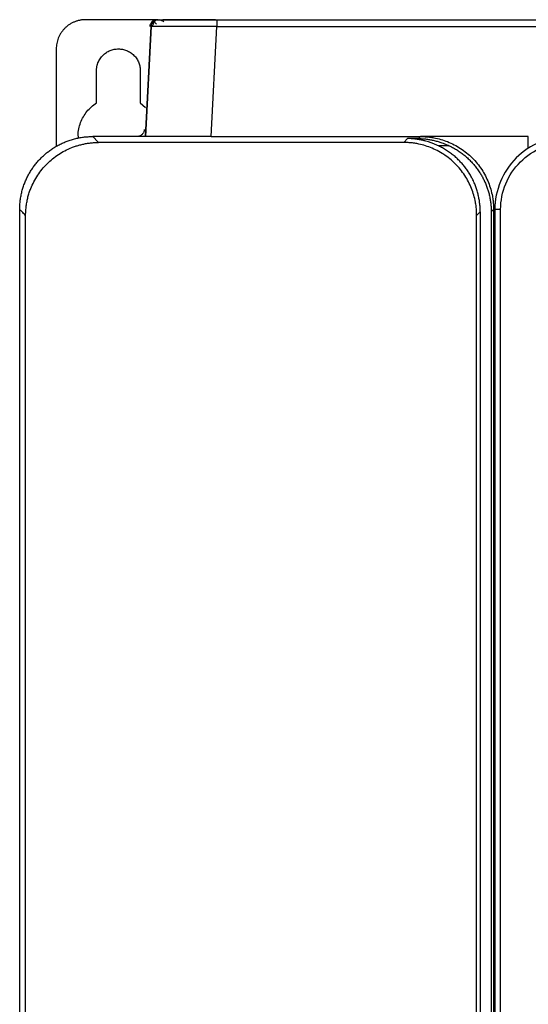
# Model space of a CAD drawing. Header units: millimetres. Extents: x 190.2 to 209.7, y 176 to 224.
# Tile 6 of 9: x 190.2 to 197.2, y 210.5 to 224. Entities that reach past the tile are written whole.
import ezdxf

# ---------------------------------------------------------------- set-up
doc = ezdxf.new("R2010")
doc.units = ezdxf.units.MM

msp = doc.modelspace()

# ---------------------------------------------------------------- linework, layer by layer
at = {"color": 7, "linetype": 'Continuous', "lineweight": 25}
for p, q in [((192.111, 223.999), (191.15, 223.999)), ((192.93, 223.999), (192.21, 223.999)), ((192.947, 223.999), (207.053, 223.999)), ((192.947, 223.999), (192.947, 223.992)), ((192.044, 223.904), (191.966, 222.399)), ((192.048, 223.904), (191.969, 222.399)), ((192.044, 223.904), (192.048, 223.904)), ((192.066, 223.905), (192.048, 223.904)), ((192.868, 222.399), (192.947, 223.904)), ((192.947, 223.904), (207.053, 223.904)), ((190.75, 223.599), (190.75, 222.26)), ((191.3, 222.86), (191.3, 223.299)), ((191.9, 223.299), (191.9, 222.86)), ((191.9, 222.86), (191.971, 222.795)), ((191.325, 222.322), (191.249, 222.399)), ((192.868, 222.399), (191.249, 222.399)), ((192.868, 222.399), (195.734, 222.399)), ((195.556, 222.371), (195.503, 222.318)), ((195.706, 222.371), (195.556, 222.371)), ((195.734, 222.399), (195.706, 222.371)), ((197.207, 222.399), (195.734, 222.399)), ((191.33, 222.318), (191.325, 222.322)), ((195.503, 222.318), (191.33, 222.318)), ((196.127, 222.271), (195.977, 222.271)), ((190.25, 207.549), (190.25, 221.4)), ((196.7, 221.368), (196.732, 221.4)), ((196.732, 221.4), (196.732, 207.554)), ((190.331, 221.319), (190.326, 221.324)), ((190.331, 208.629), (190.331, 221.319)), ((196.501, 221.319), (196.55, 221.368)), ((196.501, 208.629), (196.501, 221.319)), ((196.55, 221.368), (196.55, 208.58)), ((196.7, 221.368), (196.7, 207.581)), ((196.75, 221.399), (196.75, 207.554)), ((196.829, 221.399), (196.75, 221.399)), ((196.829, 208.549), (196.829, 221.399))]:
    msp.add_line(p, q, dxfattribs=at)
at = {"color": 8, "linetype": 'Continuous', "lineweight": 25}
for p, q in [((192.112, 223.992), (192.148, 223.999)), ((197.207, 222.237), (197.207, 222.399))]:
    msp.add_line(p, q, dxfattribs=at)
at = {"color": 7, "linetype": 'Continuous', "lineweight": 25}
for points, knots in [([(191.15, 223.999), (191.144, 223.999), (191.131, 223.999), (191.112, 223.997), (191.094, 223.995), (191.075, 223.992), (191.057, 223.988), (191.039, 223.983), (191.02, 223.977), (190.996, 223.968), (190.966, 223.955), (190.931, 223.934), (190.897, 223.91), (190.867, 223.882), (190.839, 223.851), (190.815, 223.818), (190.794, 223.783), (190.778, 223.747), (190.765, 223.71), (190.756, 223.674), (190.751, 223.637), (190.75, 223.611), (190.75, 223.599)], [0, 0, 0, 0, 0.030232, 0.060266, 0.090167, 0.120003, 0.149841, 0.17975, 0.209797, 0.240047, 0.304317, 0.368671, 0.434309, 0.500032, 0.56567, 0.631393, 0.695664, 0.760018, 0.820268, 0.879988, 0.939719, 1, 1, 1, 1]), ([(192.129, 223.999), (192.126, 223.999), (192.12, 223.999), (192.111, 223.997), (192.102, 223.995), (192.09, 223.991), (192.075, 223.984), (192.059, 223.972), (192.046, 223.957), (192.037, 223.94), (192.031, 223.922), (192.03, 223.91), (192.029, 223.904)], [0, 0, 0, 0, 0.060405, 0.120347, 0.180333, 0.240869, 0.37032, 0.500117, 0.62957, 0.759368, 0.879596, 1, 1, 1, 1]), ([(192.144, 223.999), (192.119, 223.999), (192.094, 223.989), (192.057, 223.954), (192.046, 223.929), (192.044, 223.904)], [0, 0, 0, 0, 0.5, 0.5, 1, 1, 1, 1]), ([(192.048, 223.904), (192.05, 223.917), (192.054, 223.942), (192.078, 223.972), (192.099, 223.989), (192.111, 223.992), (192.112, 223.992)], [0, 0, 0, 0, 0.331713, 0.663425, 0.995138, 1, 1, 1, 1]), ([(192.096, 223.971), (192.091, 223.966), (192.082, 223.957), (192.073, 223.939), (192.067, 223.921), (192.065, 223.909), (192.065, 223.903)], [0, 0, 0, 0, 0.262094, 0.519013, 0.766171, 1, 1, 1, 1]), ([(192.113, 223.992), (192.103, 223.986), (192.084, 223.974), (192.109, 223.951), (192.122, 223.939)], [0, 0, 0, 0, 0.492444, 1, 1, 1, 1]), ([(192.148, 223.999), (192.148, 223.999), (192.148, 223.999), (192.15, 223.999), (192.153, 223.999), (192.156, 223.999), (192.161, 223.999), (192.166, 223.999), (192.173, 223.999), (192.18, 223.999), (192.189, 223.999), (192.198, 223.999), (192.205, 223.999), (192.209, 223.999)], [0, 0, 0, 0, 0.0916286, 0.1827673, 0.27353, 0.3640317, 0.4543884, 0.5447169, 0.6351338, 0.7257556, 0.8166979, 0.9080751, 1, 1, 1, 1]), ([(192.222, 223.971), (192.203, 223.98), (192.168, 223.995), (192.166, 223.997), (192.165, 223.998)], [0, 0, 0, 0, 0.554251, 1, 1, 1, 1]), ([(192.947, 223.992), (192.865, 223.992), (192.7, 223.992), (192.475, 223.992), (192.286, 223.992), (192.211, 223.992), (192.174, 223.992)], [0, 0, 0, 0, 0.250021, 0.499983, 0.749983, 1, 1, 1, 1]), ([(191.3, 223.299), (191.3, 223.304), (191.3, 223.315), (191.302, 223.331), (191.304, 223.347), (191.307, 223.363), (191.311, 223.379), (191.315, 223.394), (191.326, 223.423), (191.347, 223.465), (191.386, 223.512), (191.434, 223.551), (191.487, 223.579), (191.543, 223.595), (191.6, 223.6), (191.657, 223.595), (191.713, 223.579), (191.766, 223.551), (191.814, 223.512), (191.853, 223.465), (191.876, 223.42), (191.889, 223.383), (191.895, 223.355), (191.899, 223.327), (191.9, 223.308), (191.9, 223.299)], [0, 0, 0, 0, 0.01728, 0.034438, 0.051522, 0.068583, 0.085671, 0.102837, 0.120131, 0.185082, 0.250089, 0.315039, 0.380046, 0.440002, 0.500014, 0.55997, 0.619983, 0.684933, 0.74994, 0.81489, 0.879897, 0.910048, 0.939935, 0.969829, 1, 1, 1, 1]), ([(191.056, 222.375), (191.053, 222.389), (191.042, 222.461), (191.078, 222.592), (191.16, 222.75), (191.253, 222.823), (191.3, 222.86)], [0, 0, 0, 0, 0.073359, 0.382239, 0.69112, 1, 1, 1, 1]), ([(191.955, 222.494), (191.955, 222.49), (191.954, 222.484), (191.952, 222.475), (191.95, 222.467), (191.945, 222.455), (191.937, 222.441), (191.924, 222.426), (191.909, 222.414), (191.891, 222.405), (191.873, 222.4), (191.861, 222.399), (191.855, 222.399)], [0, 0, 0, 0, 0.060408, 0.120351, 0.180339, 0.240878, 0.370331, 0.500129, 0.629581, 0.759376, 0.879601, 1, 1, 1, 1]), ([(190.25, 221.4), (190.25, 221.41), (190.25, 221.431), (190.252, 221.463), (190.254, 221.494), (190.258, 221.526), (190.262, 221.557), (190.268, 221.587), (190.274, 221.618), (190.281, 221.648), (190.289, 221.677), (190.298, 221.706), (190.308, 221.735), (190.319, 221.764), (190.33, 221.792), (190.343, 221.819), (190.356, 221.846), (190.369, 221.873), (190.384, 221.899), (190.399, 221.924), (190.415, 221.949), (190.431, 221.973), (190.448, 221.997), (190.466, 222.02), (190.484, 222.042), (190.503, 222.064), (190.523, 222.085), (190.549, 222.113), (190.584, 222.146), (190.628, 222.183), (190.675, 222.218), (190.724, 222.25), (190.776, 222.28), (190.829, 222.307), (190.885, 222.33), (190.942, 222.351), (191.001, 222.368), (191.061, 222.381), (191.123, 222.391), (191.185, 222.398), (191.228, 222.398), (191.249, 222.399)], [0, 0, 0, 0, 0.020246, 0.04041, 0.060493, 0.080495, 0.100416, 0.120256, 0.140014, 0.159692, 0.179288, 0.198803, 0.218237, 0.23759, 0.256861, 0.276052, 0.295162, 0.314191, 0.333139, 0.352006, 0.370792, 0.389497, 0.408121, 0.426664, 0.445126, 0.463508, 0.481809, 0.500029, 0.536545, 0.573385, 0.610548, 0.648035, 0.685845, 0.723979, 0.762438, 0.80122, 0.840327, 0.879758, 0.919514, 0.959595, 1, 1, 1, 1]), ([(195.706, 222.357), (195.697, 222.359), (195.676, 222.362), (195.642, 222.366), (195.601, 222.37), (195.572, 222.371), (195.556, 222.371)], [0, 0, 0, 0, 0.1859266, 0.4145632, 0.6859195, 1, 1, 1, 1]), ([(195.706, 222.371), (195.713, 222.371), (195.73, 222.371), (195.766, 222.369), (195.814, 222.364), (195.867, 222.356), (195.92, 222.344), (195.972, 222.331), (196.019, 222.316), (196.059, 222.301), (196.093, 222.287), (196.116, 222.276), (196.127, 222.271)], [0, 0, 0, 0, 0.04349, 0.124781, 0.249884, 0.38447, 0.500097, 0.629884, 0.749612, 0.835806, 0.919211, 1, 1, 1, 1]), ([(195.977, 222.271), (195.97, 222.275), (195.956, 222.281), (195.935, 222.29), (195.913, 222.299), (195.89, 222.308), (195.867, 222.316), (195.838, 222.326), (195.802, 222.336), (195.756, 222.348), (195.724, 222.354), (195.706, 222.357)], [0, 0, 0, 0, 0.077306, 0.156889, 0.238831, 0.323205, 0.410079, 0.499515, 0.644504, 0.811295, 1, 1, 1, 1]), ([(195.734, 222.399), (195.744, 222.399), (195.764, 222.398), (195.795, 222.397), (195.825, 222.395), (195.855, 222.392), (195.886, 222.387), (195.938, 222.379), (196.01, 222.361), (196.104, 222.33), (196.194, 222.288), (196.312, 222.22), (196.445, 222.111), (196.554, 221.978), (196.622, 221.861), (196.663, 221.77), (196.695, 221.677), (196.715, 221.594), (196.726, 221.522), (196.731, 221.461), (196.732, 221.42), (196.732, 221.4)], [0, 0, 0, 0, 0.019474, 0.038913, 0.058333, 0.077754, 0.097194, 0.116669, 0.178435, 0.240221, 0.304525, 0.368853, 0.500007, 0.63116, 0.695454, 0.759792, 0.821544, 0.883344, 0.92224, 0.961077, 1, 1, 1, 1]), ([(197.75, 222.399), (197.619, 222.399), (197.488, 222.373), (197.246, 222.273), (197.135, 222.198), (196.95, 222.013), (196.876, 221.902), (196.776, 221.661), (196.75, 221.53), (196.75, 221.399)], [0, 0, 0, 0, 0.25, 0.25, 0.5, 0.5, 0.75, 0.75, 1, 1, 1, 1]), ([(190.331, 221.319), (190.331, 221.33), (190.332, 221.352), (190.333, 221.384), (190.336, 221.416), (190.339, 221.448), (190.344, 221.479), (190.35, 221.51), (190.356, 221.541), (190.363, 221.571), (190.372, 221.601), (190.381, 221.63), (190.39, 221.659), (190.422, 221.741), (190.49, 221.872), (190.619, 222.03), (190.777, 222.159), (190.914, 222.23), (191.011, 222.266), (191.061, 222.281), (191.112, 222.294), (191.165, 222.304), (191.219, 222.312), (191.274, 222.317), (191.311, 222.317), (191.33, 222.318)], [0, 0, 0, 0, 0.020819, 0.041493, 0.062023, 0.08241, 0.102652, 0.122751, 0.142705, 0.162516, 0.182184, 0.201708, 0.221088, 0.240325, 0.371091, 0.50001, 0.628925, 0.759694, 0.792757, 0.82624, 0.860146, 0.894475, 0.929227, 0.964402, 1, 1, 1, 1]), ([(196.501, 221.319), (196.501, 221.329), (196.501, 221.349), (196.5, 221.38), (196.497, 221.41), (196.494, 221.441), (196.49, 221.471), (196.481, 221.523), (196.464, 221.596), (196.432, 221.689), (196.391, 221.779), (196.322, 221.897), (196.214, 222.03), (196.08, 222.139), (195.963, 222.207), (195.872, 222.248), (195.779, 222.28), (195.696, 222.3), (195.624, 222.311), (195.564, 222.316), (195.523, 222.317), (195.503, 222.318)], [0, 0, 0, 0, 0.019474, 0.038913, 0.058334, 0.077754, 0.097194, 0.116669, 0.178435, 0.240221, 0.304525, 0.368853, 0.500007, 0.63116, 0.695454, 0.759792, 0.821544, 0.883344, 0.92224, 0.961077, 1, 1, 1, 1]), ([(196.217, 222.113), (196.209, 222.12), (196.193, 222.134), (196.168, 222.154), (196.143, 222.173), (196.116, 222.191), (196.09, 222.209), (196.062, 222.226), (196.034, 222.242), (196.006, 222.257), (195.986, 222.267), (195.977, 222.271)], [0, 0, 0, 0, 0.1101299, 0.2205037, 0.331122, 0.4419854, 0.5530945, 0.6644499, 0.7760523, 0.8879021, 1, 1, 1, 1]), ([(196.127, 222.271), (196.136, 222.267), (196.155, 222.258), (196.183, 222.243), (196.21, 222.227), (196.237, 222.211), (196.263, 222.194), (196.289, 222.175), (196.314, 222.157), (196.339, 222.137), (196.363, 222.117), (196.386, 222.095), (196.408, 222.074), (196.43, 222.051), (196.451, 222.028), (196.471, 222.004), (196.491, 221.98), (196.51, 221.955), (196.528, 221.929), (196.549, 221.897), (196.573, 221.857), (196.598, 221.809), (196.621, 221.759), (196.641, 221.707), (196.659, 221.653), (196.674, 221.599), (196.685, 221.542), (196.694, 221.485), (196.699, 221.427), (196.7, 221.387), (196.7, 221.368)], [0, 0, 0, 0, 0.027933, 0.055845, 0.083738, 0.111612, 0.139466, 0.167301, 0.195117, 0.222914, 0.250692, 0.278452, 0.306193, 0.333916, 0.36162, 0.389307, 0.416975, 0.444626, 0.47226, 0.499875, 0.547528, 0.595703, 0.644402, 0.693624, 0.743371, 0.793644, 0.844442, 0.895768, 0.94762, 1, 1, 1, 1]), ([(196.829, 221.399), (196.829, 221.519), (196.853, 221.64), (196.945, 221.863), (197.013, 221.965), (197.184, 222.136), (197.286, 222.204), (197.509, 222.296), (197.629, 222.32), (197.75, 222.32)], [0, 0, 0, 0, 0.25, 0.25, 0.5, 0.5, 0.75, 0.75, 1, 1, 1, 1]), ([(196.55, 221.368), (196.55, 221.378), (196.55, 221.399), (196.548, 221.43), (196.546, 221.461), (196.542, 221.491), (196.538, 221.522), (196.533, 221.551), (196.527, 221.581), (196.52, 221.61), (196.513, 221.639), (196.504, 221.667), (196.495, 221.695), (196.485, 221.722), (196.474, 221.749), (196.459, 221.786), (196.437, 221.831), (196.408, 221.883), (196.375, 221.934), (196.339, 221.982), (196.301, 222.028), (196.261, 222.072), (196.231, 222.099), (196.217, 222.113)], [0, 0, 0, 0, 0.037254, 0.074272, 0.111056, 0.147605, 0.18392, 0.22, 0.255845, 0.291456, 0.326833, 0.361976, 0.396885, 0.43156, 0.466001, 0.500209, 0.572287, 0.644137, 0.715759, 0.787155, 0.858326, 0.929274, 1, 1, 1, 1]), ([(190.326, 221.324), (190.311, 221.339), (190.286, 221.364), (190.261, 221.389), (190.25, 221.4)], [0, 0, 0, 0, 0.583334, 1, 1, 1, 1])]:
    msp.add_open_spline(points, degree=3, knots=knots, dxfattribs=at)
at = {"color": 8, "linetype": 'Continuous', "lineweight": 25}
for points, knots in [([(192.947, 223.992), (192.947, 223.992), (192.947, 223.989), (192.947, 223.972), (192.947, 223.942), (192.947, 223.917), (192.947, 223.904)], [0, 0, 0, 0, 0.013143, 0.342095, 0.671048, 1, 1, 1, 1]), ([(192.947, 223.904), (192.886, 223.904), (192.765, 223.905), (192.54, 223.906), (192.294, 223.906), (192.136, 223.906), (192.073, 223.905), (192.066, 223.905), (192.066, 223.905)], [0, 0, 0, 0, 0.148615, 0.293301, 0.569695, 0.846056, 0.990762, 1, 1, 1, 1])]:
    msp.add_open_spline(points, degree=3, knots=knots, dxfattribs=at)

doc.saveas('drawing.dxf')
